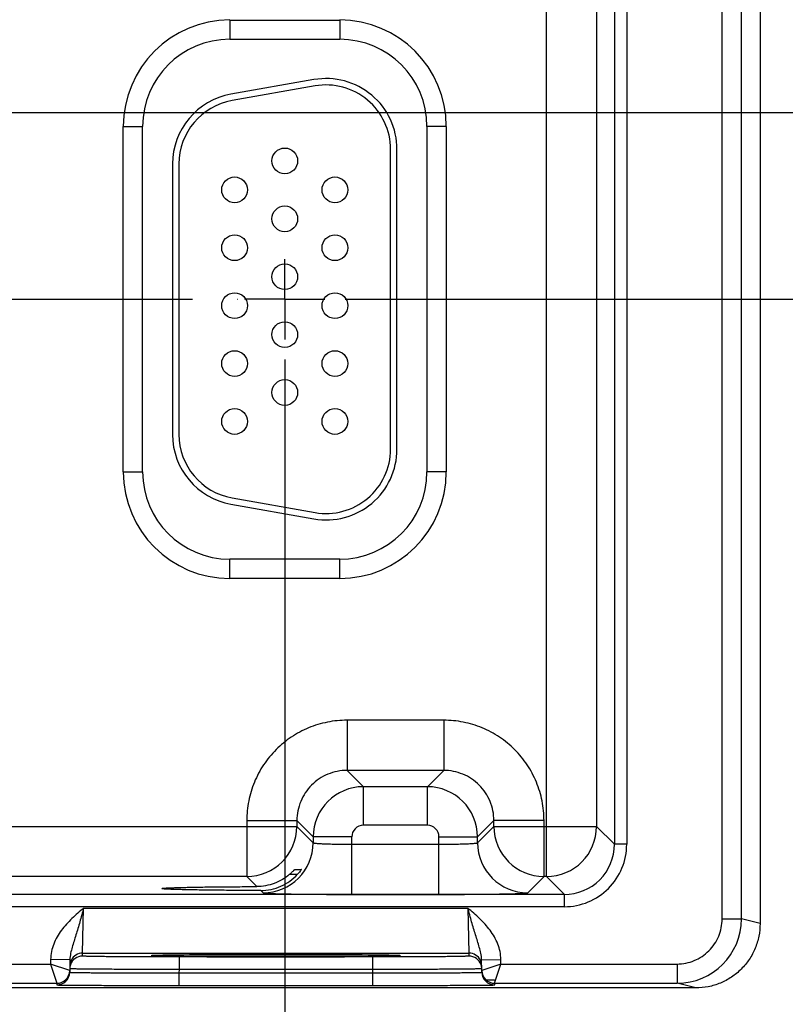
# Model space of a CAD drawing. Header units: inches. Extents: x 0 to 34, y 0 to 22.
# Tile 53 of 59: x 28.3 to 30.7, y 7.9 to 11. Entities that reach past the tile are written whole.
import ezdxf

# ---------------------------------------------------------------- set-up
doc = ezdxf.new("R2010")
doc.units = ezdxf.units.IN
doc.header["$LTSCALE"] = 1.87
doc.header["$MEASUREMENT"] = 0
doc.linetypes.add('CENTER', pattern=[0.6, 0.375, -0.075, 0.075, -0.075])
doc.layers.get('0').update_dxf_attribs({"linetype": 'CONTINUOUS'})
doc.layers.add('02___PRT_ALL_AXES', color=7, linetype='CONTINUOUS')
doc.layers.add('DIMENSIONS', color=7, linetype='CONTINUOUS')
doc.styles.get("Standard").update_dxf_attribs({"font": 'txt', "width": 0.8})
doc.dimstyles.new('DIMSTYLE_1', dxfattribs={"dimtxt": 0.125, "dimasz": 0.18, "dimexe": 0.125, "dimexo": 0.0625, "dimgap": 0.03125, "dimtad": 0, "dimtih": 1, "dimtoh": 1, "dimlfac": 0.5, "dimzin": 4, "dimdsep": 46, "dimtxsty": 'STANDARD', "dimblk": '_FILLED', "dimblk1": '_FILLED', "dimblk2": '_FILLED', "dimcen": 0.09, "dimadec": 0, "dimazin": 0, "dimtp": 0.01, "dimtm": 0.01, "dimtfac": 1, "dimtofl": 0, "dimtmove": 0, "dimatfit": 3, "dimldrblk": '_FILLED', "dimfxl": 1, "dimtolj": 1, "dimtzin": 4, "dimarcsym": 0})

# ---------------------------------------------------------------- blocks, each defined once
blk = doc.blocks.new('*D17')
at = {"layer": 'DIMENSIONS', "color": 2, "linetype": 'CONTINUOUS'}
blk.add_line((29.1555, 9.9425), (29.1555, 7.3015), dxfattribs=at)
at = {"layer": 'DIMENSIONS', "color": 2, "linetype": 'CONTINUOUS', "insert": (29.093, 7.239), "char_height": 0.125, "width": 1.325, "attachment_point": 3, "rotation": 90, "line_spacing_factor": 0.9}
blk.add_mtext('12.15{\\Ftxt.shx;\\W1.000000;\\H0.125000; }[308.5]', dxfattribs=at)
blk = doc.blocks.new('_FILLED')
at = {"color": 0, "linetype": 'BYBLOCK'}
blk.add_solid([(0, 0), (-1, 0.174), (-1, -0.174)], dxfattribs=at)
blk = doc.blocks.new('*D45')
at = {"layer": 'DIMENSIONS', "color": 2, "linetype": 'CONTINUOUS'}
blk.add_line((29.343, 10.13), (31.321, 10.13), dxfattribs=at)
at = {"layer": 'DIMENSIONS', "color": 2, "linetype": 'CONTINUOUS', "insert": (31.3835, 10.1925), "char_height": 0.125, "width": 1.125, "attachment_point": 1, "line_spacing_factor": 0.9}
blk.add_mtext('1.07{\\Ftxt.shx;\\W1.000000;\\H0.125000; }[27.2]', dxfattribs=at)
blk = doc.blocks.new('*D46')
at = {"layer": 'DIMENSIONS', "color": 2, "linetype": 'CONTINUOUS'}
blk.add_line((22.158, 10.71), (31.321, 10.71), dxfattribs=at)
at = {"layer": 'DIMENSIONS', "color": 2, "linetype": 'CONTINUOUS', "insert": (31.3835, 10.7725), "char_height": 0.125, "width": 1.125, "attachment_point": 1, "line_spacing_factor": 0.9}
blk.add_mtext('1.36{\\Ftxt.shx;\\W1.000000;\\H0.125000; }[34.5]', dxfattribs=at)

msp = doc.modelspace()

# ---------------------------------------------------------------- linework, layer by layer
at = {"color": 7, "linetype": 'CONTINUOUS'}
for p, q in [((30.6335, 14.727), (30.6335, 8.1889)), ((30.5156, 8.2034), (30.5156, 14.7125)), ((30.5756, 8.2034), (30.5756, 14.7125)), ((29.9693, 8.3353), (29.9693, 14.5807)), ((30.1809, 14.4803), (30.1809, 8.4356)), ((30.2189, 14.4804), (30.2189, 8.4356)), ((30.1252, 14.4247), (30.1252, 8.4912)), ((28.9845, 10.998), (29.3265, 10.998)), ((28.9845, 10.998), (28.9845, 10.938)), ((29.3265, 10.998), (29.3265, 10.938)), ((28.9845, 10.938), (29.3265, 10.938)), ((29.2463, 10.8126), (28.9883, 10.7671)), ((29.2498, 10.7929), (28.9918, 10.7474)), ((28.6534, 10.667), (28.7134, 10.667)), ((28.6534, 9.593), (28.6534, 10.667)), ((28.7134, 9.593), (28.7134, 10.667)), ((29.6575, 10.667), (29.5975, 10.667)), ((29.5975, 10.667), (29.5975, 9.593)), ((29.6575, 10.667), (29.6575, 9.593)), ((29.4845, 9.664), (29.4845, 10.596)), ((29.5045, 9.664), (29.5045, 10.596)), ((28.8065, 10.5505), (28.8065, 9.7095)), ((28.8265, 10.5505), (28.8265, 9.7095)), ((28.6534, 9.593), (28.7134, 9.593)), ((29.6575, 9.593), (29.5975, 9.593)), ((28.9883, 9.4928), (29.2463, 9.4473)), ((28.9918, 9.5125), (29.2498, 9.467)), ((29.3265, 9.3219), (28.9845, 9.3219)), ((28.9845, 9.2619), (28.9845, 9.3219)), ((29.3265, 9.2619), (29.3265, 9.3219)), ((29.3265, 9.2619), (28.9845, 9.2619)), ((29.6498, 8.8212), (29.3492, 8.8212)), ((29.3492, 8.8212), (29.3492, 8.6653)), ((29.6498, 8.8212), (29.6498, 8.6653)), ((29.6498, 8.6653), (29.3492, 8.6653)), ((29.3492, 8.6653), (29.3999, 8.6145)), ((29.6498, 8.6653), (29.5991, 8.6145)), ((29.5991, 8.6145), (29.3999, 8.6145)), ((29.3999, 8.4945), (29.3999, 8.6145)), ((29.5991, 8.4945), (29.5991, 8.6145)), ((27.6958, 8.4912), (29.1932, 8.4912)), ((29.0373, 8.5093), (29.1932, 8.5093)), ((29.0373, 8.5093), (29.0373, 8.3353)), ((29.1932, 8.5093), (29.2439, 8.4586)), ((29.1932, 8.5093), (29.1932, 8.4912)), ((29.1932, 8.4912), (29.2439, 8.4405)), ((29.5991, 8.4945), (29.3999, 8.4945)), ((29.8058, 8.5093), (29.755, 8.4586)), ((29.755, 8.4405), (29.8058, 8.4912)), ((29.9617, 8.5093), (29.8058, 8.5093)), ((29.8058, 8.4912), (29.8058, 8.5093)), ((29.8058, 8.4912), (30.1252, 8.4912)), ((29.9617, 8.3353), (29.9617, 8.5093)), ((30.1252, 8.4912), (30.1809, 8.4356)), ((29.3639, 8.4586), (29.2439, 8.4586)), ((29.2439, 8.4586), (29.2439, 8.4405)), ((29.3639, 8.2798), (29.3639, 8.4586)), ((29.6351, 8.4586), (29.755, 8.4586)), ((29.6351, 8.2798), (29.6351, 8.4586)), ((29.755, 8.4405), (29.755, 8.4586)), ((29.3639, 8.4357), (29.6351, 8.4357)), ((30.2189, 8.4356), (30.1809, 8.4356)), ((29.1867, 8.3577), (29.2073, 8.3577)), ((29.2073, 8.3577), (29.2072, 8.3575)), ((29.0373, 8.3353), (27.8517, 8.3353)), ((29.0373, 8.3353), (29.0685, 8.3041)), ((29.1706, 8.3422), (29.1954, 8.3422)), ((29.911, 8.2845), (29.9617, 8.3353)), ((29.9693, 8.3353), (29.9617, 8.3353)), ((29.9693, 8.3353), (30.0249, 8.2796)), ((30.0249, 8.2796), (13.3244, 8.2796)), ((29.0807, 8.2918), (29.088, 8.2845)), ((29.3639, 8.2798), (29.6351, 8.2798)), ((30.0249, 8.2416), (30.0249, 8.2796)), ((30.0249, 8.2416), (13.3244, 8.2416)), ((28.527, 8.0973), (28.5301, 8.2373)), ((28.5301, 8.2373), (29.7248, 8.2373)), ((29.7248, 8.2373), (29.728, 8.0973)), ((30.5156, 8.2034), (30.5756, 8.2034)), ((30.6335, 8.189), (30.5756, 8.2034)), ((28.5268, 8.0879), (28.527, 8.0973)), ((28.527, 8.0973), (29.728, 8.0973)), ((28.7461, 8.0896), (28.7474, 8.0896)), ((28.7692, 8.0903), (28.7462, 8.0896)), ((28.7474, 8.0896), (28.7491, 8.0897)), ((28.7491, 8.0897), (28.7511, 8.0898)), ((28.7511, 8.0898), (28.7534, 8.0899)), ((28.7534, 8.0899), (28.7561, 8.0899)), ((28.7561, 8.0899), (28.7591, 8.09)), ((28.7591, 8.09), (28.7624, 8.0901)), ((28.7624, 8.0901), (28.7661, 8.0902)), ((28.7661, 8.0902), (28.7701, 8.0903)), ((28.7701, 8.0903), (28.7745, 8.0904)), ((28.7745, 8.0904), (28.7793, 8.0905)), ((28.7793, 8.0905), (28.7844, 8.0906)), ((28.7844, 8.0906), (28.7899, 8.0907)), ((28.7899, 8.0907), (28.7958, 8.0907)), ((28.7958, 8.0907), (28.8021, 8.0908)), ((28.8021, 8.0908), (28.8089, 8.0909)), ((28.8089, 8.0909), (28.8162, 8.091)), ((28.8162, 8.091), (28.824, 8.0911)), ((28.824, 8.0911), (28.8324, 8.0912)), ((29.4282, 8.0853), (28.8268, 8.0853)), ((28.8268, 8.0853), (28.8268, 8.046)), ((28.8324, 8.0912), (28.8413, 8.0913)), ((28.8413, 8.0913), (28.8511, 8.0914)), ((28.8675, 8.0915), (28.8797, 8.0916)), ((28.8797, 8.0916), (28.8927, 8.0917)), ((28.8927, 8.0917), (28.9067, 8.0918)), ((28.9067, 8.0918), (28.9215, 8.0919)), ((28.9215, 8.0919), (28.9372, 8.0919)), ((28.9372, 8.0919), (28.9538, 8.092)), ((28.9538, 8.092), (28.9713, 8.0921)), ((28.9713, 8.0921), (28.9896, 8.0922)), ((28.9896, 8.0922), (29.0088, 8.0922)), ((29.0088, 8.0922), (29.0291, 8.0923)), ((29.0291, 8.0923), (29.0505, 8.0923)), ((29.0505, 8.0923), (29.073, 8.0923)), ((29.073, 8.0923), (29.0964, 8.0924)), ((29.0964, 8.0924), (29.1198, 8.0924)), ((29.1198, 8.0924), (29.1424, 8.0924)), ((29.1424, 8.0924), (29.1638, 8.0924)), ((29.1638, 8.0924), (29.1841, 8.0923)), ((29.1841, 8.0923), (29.2035, 8.0923)), ((29.2035, 8.0923), (29.2221, 8.0923)), ((29.2221, 8.0923), (29.2401, 8.0922)), ((29.2401, 8.0922), (29.2575, 8.0922)), ((29.2575, 8.0922), (29.2743, 8.0921)), ((29.2743, 8.0921), (29.2904, 8.0921)), ((29.2904, 8.0921), (29.3059, 8.092)), ((29.3059, 8.092), (29.3207, 8.0919)), ((29.3207, 8.0919), (29.3348, 8.0919)), ((29.3348, 8.0919), (29.3482, 8.0918)), ((29.3482, 8.0918), (29.3609, 8.0917)), ((29.3609, 8.0917), (29.373, 8.0916)), ((29.373, 8.0916), (29.3844, 8.0915)), ((29.3844, 8.0915), (29.3952, 8.0914)), ((29.3952, 8.0914), (29.4053, 8.0914)), ((29.4053, 8.0914), (29.4149, 8.0913)), ((29.4149, 8.0913), (29.4239, 8.0912)), ((29.4239, 8.0912), (29.4323, 8.0911)), ((29.4282, 8.0853), (29.4282, 8.046)), ((29.4323, 8.0911), (29.4402, 8.091)), ((29.4402, 8.091), (29.4476, 8.0909)), ((29.4476, 8.0909), (29.4544, 8.0908)), ((29.4544, 8.0908), (29.4607, 8.0907)), ((29.4607, 8.0907), (29.4666, 8.0906)), ((29.4666, 8.0906), (29.4721, 8.0905)), ((29.4721, 8.0905), (29.4771, 8.0905)), ((29.4771, 8.0905), (29.4817, 8.0904)), ((29.4817, 8.0904), (29.4859, 8.0903)), ((29.4859, 8.0903), (29.4898, 8.0902)), ((29.5088, 8.0896), (29.4862, 8.0903)), ((29.4898, 8.0902), (29.4933, 8.0901)), ((29.4933, 8.0901), (29.4965, 8.09)), ((29.4965, 8.09), (29.4993, 8.0899)), ((29.4993, 8.0899), (29.5018, 8.0899)), ((29.5018, 8.0899), (29.504, 8.0898)), ((29.504, 8.0898), (29.5059, 8.0897)), ((29.5059, 8.0897), (29.5075, 8.0896)), ((29.728, 8.0973), (29.7281, 8.0879)), ((27.7179, 8.0634), (28.4271, 8.0634)), ((28.4273, 8.0778), (28.4271, 8.0634)), ((28.4271, 8.0634), (28.4468, 8.0034)), ((28.4867, 8.0427), (28.4271, 8.0634)), ((28.4873, 8.0767), (28.4273, 8.0778)), ((28.4873, 8.0767), (28.4867, 8.0377)), ((29.7676, 8.0767), (29.8276, 8.0778)), ((29.7683, 8.0377), (29.7676, 8.0767)), ((29.8279, 8.0634), (29.7682, 8.0427)), ((29.8082, 8.0034), (29.8279, 8.0634)), ((29.8279, 8.0634), (29.8276, 8.0778)), ((29.8279, 8.0634), (30.3756, 8.0634)), ((30.3756, 8.0634), (30.3756, 8.0034)), ((28.8268, 8.046), (28.8266, 8.0361)), ((28.8266, 8.0361), (29.4284, 8.0361)), ((28.8266, 8.0361), (28.8266, 7.9968)), ((29.4282, 8.046), (28.8268, 8.046)), ((29.4282, 8.046), (29.4284, 8.0361)), ((29.4284, 8.0361), (29.4284, 7.9968)), ((30.4335, 7.989), (12.7896, 7.989)), ((27.6982, 8.0034), (28.4468, 8.0034)), ((28.4468, 8.0034), (28.4467, 7.9984)), ((28.8266, 7.9968), (29.4284, 7.9968)), ((29.7815, 8.0138), (29.8082, 8.0138)), ((29.8082, 8.0034), (30.3756, 8.0034)), ((29.8083, 7.9984), (29.8082, 8.0034)), ((30.4335, 7.989), (30.3756, 8.0034))]:
    msp.add_line(p, q, dxfattribs=at)
for points in [[(28.7445, 8.0894), (28.7446, 8.0894), (28.7448, 8.0895), (28.7451, 8.0895), (28.7455, 8.0895), (28.7461, 8.0896)], [(28.8511, 8.0914), (28.8618, 8.0915), (28.8675, 8.0915)], [(29.5075, 8.0896), (29.5087, 8.0896), (29.5093, 8.0895), (29.5097, 8.0895), (29.51, 8.0895), (29.5103, 8.0895), (29.5105, 8.0894)]]:
    msp.add_lwpolyline(points, dxfattribs=at)
for centre in [(29.1555, 10.56), (28.9995, 10.47), (29.3115, 10.47), (29.1555, 10.38), (28.9995, 10.29), (29.3115, 10.29), (29.1555, 10.2), (28.9995, 10.11), (29.3115, 10.11), (29.1555, 10.02), (28.9995, 9.93), (29.3115, 9.93), (29.1555, 9.84), (28.9995, 9.75), (29.3115, 9.75)]:
    msp.add_circle(centre, 0.04, dxfattribs=at)
for centre, radius, start, end in [((28.9845, 10.667), 0.3311, 90, 180), ((29.3265, 10.667), 0.3311, 0, 90), ((28.9845, 10.667), 0.2711, 90, 180), ((29.3265, 10.667), 0.2711, 0, 90), ((29.2845, 10.596), 0.22, 0, 100), ((29.2845, 10.596), 0.2, 0, 100), ((29.0265, 10.5505), 0.22, 100, 180), ((29.0265, 10.5505), 0.2, 100, 180), ((29.0265, 9.7095), 0.22, 180, 260), ((29.0265, 9.7095), 0.2, 180, 260), ((29.2845, 9.664), 0.22, 260, 360), ((29.2845, 9.664), 0.2, 260, 360), ((28.9845, 9.593), 0.3311, 180, 270), ((28.9845, 9.593), 0.2711, 180, 270), ((29.3265, 9.593), 0.3311, 270, 360), ((29.3265, 9.593), 0.2711, 270, 360), ((29.4, 8.4585), 0.156, 90.0148, 179.9847), ((29.599, 8.4585), 0.156, 0.0148, 89.9847), ((29.0372, 8.4913), 0.156, 270.0209, 359.9791), ((29.3999, 8.4586), 0.036, 89.9965, 180.0035), ((29.5991, 8.4586), 0.036, 359.9965, 90.0035), ((29.9618, 8.4913), 0.156, 180.0209, 269.9791), ((29.9692, 8.4913), 0.156, 270.0209, 359.9791), ((29.0879, 8.4405), 0.156, 270.0209, 359.9791), ((29.9111, 8.4405), 0.156, 180.0209, 269.9791), ((30.0249, 8.4356), 0.194, 269.9966, 0.0034), ((30.0249, 8.4356), 0.1559, 269.99, 0.0099), ((30.3756, 8.2034), 0.2, 269.9986, 359.9972), ((28.5268, 8.0479), 0.04, 89.9993, 161.1986), ((28.527, 8.0573), 0.04, 89.9997, 153.5768), ((29.728, 8.0573), 0.04, 26.4232, 90.0003), ((29.7281, 8.0479), 0.04, 18.8014, 90.0007), ((28.5271, 8.0479), 0.0402, 161.2521, 178.9472), ((28.527, 8.0573), 0.04, 153.5773, 179.0001), ((29.728, 8.0573), 0.04, 0.9999, 26.4227), ((29.7279, 8.0479), 0.0402, 1.0528, 18.7479), ((28.4467, 8.0384), 0.04, 269.9997, 358.9997), ((28.4468, 8.0434), 0.04, 269.9997, 358.9997), ((28.4468, 8.0434), 0.04, 350.102, 351.8197), ((28.4467, 8.0434), 0.0401, 351.8201, 358.9927), ((29.8083, 8.0434), 0.0401, 181.0074, 188.1804), ((29.8082, 8.0434), 0.04, 181.0003, 270.0003), ((29.8083, 8.0384), 0.04, 181.0003, 270.0003), ((29.8082, 8.0434), 0.04, 188.1808, 189.8983)]:
    msp.add_arc(centre, radius, start, end, dxfattribs=at)
for points, knots in [([(29.3492, 8.8212), (29.3288, 8.8212), (29.2879, 8.8172), (29.229, 8.7993), (29.1748, 8.7703), (29.1272, 8.7313), (29.0881, 8.6837), (29.0591, 8.6294), (29.0413, 8.5706), (29.0373, 8.5297), (29.0373, 8.5093)], [0, 0, 0, 0, 0.124999, 0.25, 0.375, 0.5, 0.625, 0.75, 0.875001, 1, 1, 1, 1]), ([(29.9617, 8.5093), (29.9617, 8.5297), (29.9577, 8.5706), (29.9399, 8.6294), (29.9109, 8.6837), (29.8718, 8.7313), (29.8242, 8.7703), (29.77, 8.7993), (29.7111, 8.8172), (29.6702, 8.8212), (29.6498, 8.8212)], [0, 0, 0, 0, 0.124999, 0.25, 0.375, 0.5, 0.625, 0.75, 0.875001, 1, 1, 1, 1]), ([(29.3492, 8.6653), (29.339, 8.6653), (29.3185, 8.6633), (29.2891, 8.6543), (29.2619, 8.6398), (29.2382, 8.6203), (29.2186, 8.5965), (29.2041, 8.5694), (29.1952, 8.5399), (29.1932, 8.5195), (29.1932, 8.5093)], [0, 0, 0, 0, 0.124991, 0.24999, 0.374994, 0.5, 0.625006, 0.75001, 0.875009, 1, 1, 1, 1]), ([(29.8058, 8.5093), (29.8058, 8.5195), (29.8038, 8.5399), (29.7949, 8.5694), (29.7804, 8.5965), (29.7608, 8.6203), (29.737, 8.6398), (29.7099, 8.6543), (29.6805, 8.6633), (29.66, 8.6653), (29.6498, 8.6653)], [0, 0, 0, 0, 0.124991, 0.24999, 0.374994, 0.5, 0.625006, 0.75001, 0.875009, 1, 1, 1, 1]), ([(29.2439, 8.4405), (29.244, 8.4404), (29.2443, 8.4402), (29.2448, 8.44), (29.2456, 8.4397), (29.2472, 8.4394), (29.25, 8.439), (29.254, 8.4386), (29.2591, 8.4382), (29.2652, 8.4378), (29.2722, 8.4374), (29.2801, 8.4371), (29.2887, 8.4368), (29.3016, 8.4364), (29.319, 8.4361), (29.3411, 8.4358), (29.3562, 8.4357), (29.3639, 8.4357)], [0, 0, 0, 0, 0.0028, 0.007571, 0.014536, 0.023747, 0.048912, 0.082937, 0.125539, 0.176336, 0.234865, 0.300581, 0.372872, 0.451063, 0.622161, 0.807461, 1, 1, 1, 1]), ([(29.6351, 8.4357), (29.6428, 8.4357), (29.6579, 8.4358), (29.68, 8.4361), (29.6974, 8.4364), (29.7103, 8.4368), (29.7189, 8.4371), (29.7268, 8.4374), (29.7338, 8.4378), (29.7399, 8.4382), (29.745, 8.4386), (29.749, 8.439), (29.7518, 8.4394), (29.7534, 8.4397), (29.7542, 8.44), (29.7547, 8.4402), (29.755, 8.4404), (29.755, 8.4405)], [0, 0, 0, 0, 0.192539, 0.377839, 0.548937, 0.627128, 0.699419, 0.765135, 0.823664, 0.874461, 0.917063, 0.951088, 0.976253, 0.985464, 0.992429, 0.9972, 1, 1, 1, 1]), ([(29.1706, 8.3422), (29.1716, 8.3431), (29.1735, 8.3448), (29.1763, 8.3473), (29.1788, 8.3498), (29.1812, 8.3521), (29.183, 8.3539), (29.1842, 8.3552), (29.185, 8.356), (29.1856, 8.3567), (29.1861, 8.3572), (29.1864, 8.3574), (29.1865, 8.3576), (29.1866, 8.3577), (29.1867, 8.3577), (29.1867, 8.3577)], [0, 0, 0, 0, 0.173342, 0.342238, 0.503515, 0.653224, 0.785998, 0.843871, 0.894633, 0.937025, 0.969654, 0.981852, 0.991063, 0.997138, 1, 1, 1, 1]), ([(29.2072, 8.3575), (29.2071, 8.3572), (29.2066, 8.3565), (29.2053, 8.3545), (29.203, 8.3513), (29.1995, 8.3469), (29.1968, 8.3438), (29.1954, 8.3422)], [0, 0, 0, 0, 0.049928, 0.132059, 0.36843, 0.667594, 1, 1, 1, 1]), ([(29.1706, 8.3422), (29.1636, 8.3362), (29.1484, 8.3253), (29.1232, 8.3132), (29.0962, 8.3058), (29.0777, 8.3041), (29.0685, 8.3041)], [0, 0, 0, 0, 0.249956, 0.500662, 0.7512, 1, 1, 1, 1]), ([(29.0807, 8.2918), (29.0914, 8.2918), (29.113, 8.294), (29.1439, 8.3039), (29.172, 8.32), (29.1882, 8.3343), (29.1954, 8.3422)], [0, 0, 0, 0, 0.250037, 0.500976, 0.751114, 1, 1, 1, 1]), ([(28.7731, 8.298), (28.7731, 8.298), (28.7732, 8.2981), (28.7737, 8.2983), (28.7747, 8.2986), (28.7764, 8.2988), (28.7788, 8.2991), (28.7819, 8.2993), (28.7856, 8.2996), (28.7899, 8.2998), (28.7971, 8.3002), (28.8075, 8.3006), (28.8219, 8.3011), (28.8386, 8.3015), (28.8576, 8.302), (28.8786, 8.3024), (28.9015, 8.3027), (28.9262, 8.3031), (28.962, 8.3034), (29.0096, 8.3038), (29.0484, 8.304), (29.0685, 8.3041)], [0, 0, 0, 0, 0.000545, 0.001528, 0.005113, 0.010953, 0.019065, 0.02944, 0.042053, 0.056876, 0.073884, 0.114342, 0.16316, 0.219936, 0.284205, 0.355522, 0.433341, 0.517029, 0.605954, 0.796807, 1, 1, 1, 1]), ([(29.0807, 8.2918), (29.06, 8.2919), (29.0198, 8.292), (28.9704, 8.2924), (28.9332, 8.2928), (28.9075, 8.2931), (28.8835, 8.2935), (28.8615, 8.2939), (28.8417, 8.2943), (28.8242, 8.2947), (28.8091, 8.2952), (28.7982, 8.2957), (28.7907, 8.296), (28.7861, 8.2963), (28.7822, 8.2965), (28.779, 8.2968), (28.7765, 8.2971), (28.7748, 8.2973), (28.7737, 8.2976), (28.7732, 8.2978), (28.7731, 8.2979), (28.7731, 8.298)], [0, 0, 0, 0, 0.201685, 0.391972, 0.480884, 0.564697, 0.642725, 0.714312, 0.7789, 0.835998, 0.885101, 0.925812, 0.942934, 0.957854, 0.970539, 0.980958, 0.989089, 0.994929, 0.998498, 0.999468, 1, 1, 1, 1]), ([(29.088, 8.2845), (29.088, 8.2845), (29.0882, 8.2844), (29.0888, 8.2842), (29.09, 8.284), (29.0918, 8.2838), (29.0943, 8.2836), (29.0974, 8.2833), (29.1012, 8.2831), (29.1056, 8.2829), (29.1126, 8.2826), (29.1229, 8.2822), (29.1369, 8.2818), (29.153, 8.2815), (29.1711, 8.2811), (29.191, 8.2808), (29.2126, 8.2806), (29.2356, 8.2803), (29.2684, 8.2801), (29.3113, 8.2798), (29.3462, 8.2798), (29.3639, 8.2798)], [0, 0, 0, 0, 0.000833, 0.002206, 0.006659, 0.013424, 0.022498, 0.033865, 0.047502, 0.063379, 0.081459, 0.124054, 0.174892, 0.233495, 0.299314, 0.37173, 0.450061, 0.533571, 0.621473, 0.807113, 1, 1, 1, 1]), ([(29.6351, 8.2798), (29.6528, 8.2798), (29.6877, 8.2798), (29.7306, 8.2801), (29.7634, 8.2803), (29.7864, 8.2806), (29.808, 8.2808), (29.8279, 8.2811), (29.846, 8.2815), (29.8621, 8.2818), (29.8761, 8.2822), (29.8864, 8.2826), (29.8934, 8.2829), (29.8978, 8.2831), (29.9016, 8.2833), (29.9047, 8.2836), (29.9072, 8.2838), (29.909, 8.284), (29.9102, 8.2842), (29.9108, 8.2844), (29.911, 8.2845), (29.911, 8.2845)], [0, 0, 0, 0, 0.192887, 0.378527, 0.466429, 0.549939, 0.62827, 0.700686, 0.766505, 0.825108, 0.875946, 0.918541, 0.936621, 0.952498, 0.966135, 0.977502, 0.986576, 0.993341, 0.997794, 0.999167, 1, 1, 1, 1]), ([(28.5301, 8.2373), (28.5178, 8.2266), (28.4931, 8.2053), (28.4652, 8.1752), (28.4472, 8.1479), (28.4365, 8.1258), (28.4294, 8.1022), (28.4275, 8.0859), (28.4273, 8.0778)], [0, 0, 0, 0, 0.250106, 0.500015, 0.625057, 0.75007, 0.875051, 1, 1, 1, 1]), ([(28.5301, 8.2372), (28.5262, 8.223), (28.5204, 8.2018), (28.5123, 8.174), (28.5062, 8.1541), (28.5001, 8.1347), (28.4943, 8.1157), (28.4893, 8.0966), (28.4875, 8.0834), (28.4873, 8.0767)], [0, 0, 0, 0, 0.266693, 0.396035, 0.521429, 0.642945, 0.761729, 0.879894, 1, 1, 1, 1]), ([(29.8276, 8.0778), (29.8275, 8.0859), (29.8256, 8.1022), (29.8185, 8.1258), (29.8078, 8.1479), (29.7897, 8.1752), (29.7619, 8.2053), (29.7372, 8.2266), (29.7248, 8.2373)], [0, 0, 0, 0, 0.124944, 0.249922, 0.374933, 0.499972, 0.749883, 1, 1, 1, 1]), ([(29.7676, 8.0767), (29.7675, 8.0834), (29.7657, 8.0966), (29.7607, 8.1157), (29.7548, 8.1347), (29.7487, 8.1541), (29.7426, 8.174), (29.7345, 8.2018), (29.7287, 8.223), (29.7248, 8.2373)], [0, 0, 0, 0, 0.120104, 0.238267, 0.357051, 0.478567, 0.603962, 0.733306, 1, 1, 1, 1]), ([(30.3756, 8.0634), (30.3847, 8.0634), (30.4031, 8.0652), (30.4295, 8.0733), (30.4538, 8.0863), (30.4752, 8.1038), (30.4927, 8.1252), (30.5057, 8.1495), (30.5138, 8.1759), (30.5156, 8.1943), (30.5156, 8.2034)], [0, 0, 0, 0, 0.125, 0.25, 0.375, 0.5, 0.625, 0.75, 0.875, 1, 1, 1, 1]), ([(30.6335, 8.1889), (30.6335, 8.1759), (30.6309, 8.1497), (30.6195, 8.1119), (30.6009, 8.0771), (30.5758, 8.0466), (30.5453, 8.0216), (30.5105, 8.003), (30.4728, 7.9915), (30.4466, 7.989), (30.4335, 7.989)], [0, 0, 0, 0, 0.125, 0.25, 0.375001, 0.500001, 0.625002, 0.750003, 0.875003, 1, 1, 1, 1]), ([(28.8268, 8.0853), (28.8072, 8.0853), (28.769, 8.0853), (28.7218, 8.0855), (28.6858, 8.0856), (28.6606, 8.0857), (28.6371, 8.0859), (28.6153, 8.0861), (28.5956, 8.0862), (28.5782, 8.0864), (28.5651, 8.0866), (28.5558, 8.0868), (28.5499, 8.0869), (28.5446, 8.087), (28.54, 8.0872), (28.536, 8.0873), (28.5328, 8.0874), (28.5306, 8.0875), (28.5292, 8.0876), (28.5283, 8.0877), (28.5277, 8.0877), (28.5272, 8.0878), (28.527, 8.0878), (28.5268, 8.0879), (28.5268, 8.0879)], [0, 0, 0, 0, 0.195093, 0.382688, 0.4714, 0.555569, 0.634386, 0.707089, 0.77298, 0.831424, 0.881858, 0.903917, 0.923799, 0.941455, 0.956844, 0.969929, 0.980679, 0.989069, 0.992374, 0.995082, 0.997194, 0.998709, 0.999633, 1, 1, 1, 1]), ([(28.7462, 8.0896), (28.7453, 8.0896), (28.7441, 8.0895), (28.7425, 8.0894), (28.7416, 8.0893), (28.741, 8.0892), (28.7404, 8.0892), (28.7402, 8.0891), (28.74, 8.089), (28.74, 8.089)], [0, 0, 0, 0, 0.433646, 0.604436, 0.744455, 0.853681, 0.932196, 0.980314, 1, 1, 1, 1]), ([(28.74, 8.089), (28.74, 8.089), (28.7402, 8.0889), (28.7404, 8.0888), (28.7409, 8.0888), (28.7416, 8.0887), (28.7425, 8.0886), (28.744, 8.0885), (28.7452, 8.0884), (28.7461, 8.0884)], [0, 0, 0, 0, 0.019719, 0.067814, 0.146291, 0.255485, 0.39549, 0.566285, 1, 1, 1, 1]), ([(28.7461, 8.0884), (28.7486, 8.0883), (28.7545, 8.0881), (28.7699, 8.0877), (28.7958, 8.0872), (28.8342, 8.0868), (28.8815, 8.0864), (28.9362, 8.086), (29.019, 8.0857), (29.1275, 8.0856), (29.236, 8.0857), (29.3188, 8.086), (29.3735, 8.0864), (29.4207, 8.0868), (29.4591, 8.0872), (29.485, 8.0877), (29.5005, 8.0881), (29.5064, 8.0883), (29.5088, 8.0884)], [0, 0, 0, 0, 0.009733, 0.023176, 0.060749, 0.111598, 0.174181, 0.246609, 0.326696, 0.500002, 0.673307, 0.753394, 0.825822, 0.888405, 0.939252, 0.976824, 0.990267, 1, 1, 1, 1]), ([(29.4862, 8.0903), (29.4667, 8.0907), (29.4193, 8.0913), (29.3374, 8.0919), (29.2374, 8.0923), (29.1279, 8.0924), (29.0183, 8.0923), (28.9182, 8.0919), (28.8363, 8.0913), (28.7886, 8.0907), (28.7692, 8.0903)], [0, 0, 0, 0, 0.081205, 0.198703, 0.34232, 0.499617, 0.656968, 0.800741, 0.918483, 1, 1, 1, 1]), ([(29.7281, 8.0879), (29.7281, 8.0879), (29.728, 8.0878), (29.7277, 8.0878), (29.7272, 8.0877), (29.7266, 8.0877), (29.7258, 8.0876), (29.7244, 8.0875), (29.7221, 8.0874), (29.7189, 8.0873), (29.715, 8.0872), (29.7104, 8.087), (29.7051, 8.0869), (29.6991, 8.0868), (29.6899, 8.0866), (29.6768, 8.0864), (29.6593, 8.0862), (29.6396, 8.0861), (29.6179, 8.0859), (29.5943, 8.0857), (29.5692, 8.0856), (29.5331, 8.0855), (29.486, 8.0853), (29.4477, 8.0853), (29.4282, 8.0853)], [0, 0, 0, 0, 0.000367, 0.001291, 0.002806, 0.004918, 0.007626, 0.010931, 0.019321, 0.030071, 0.043156, 0.058545, 0.076201, 0.096083, 0.118142, 0.168576, 0.22702, 0.292911, 0.365614, 0.444431, 0.5286, 0.617312, 0.804907, 1, 1, 1, 1]), ([(29.515, 8.089), (29.515, 8.089), (29.5148, 8.0891), (29.5145, 8.0892), (29.514, 8.0892), (29.5134, 8.0893), (29.5125, 8.0894), (29.511, 8.0895), (29.5097, 8.0896), (29.5088, 8.0896)], [0, 0, 0, 0, 0.01972, 0.067826, 0.146319, 0.255527, 0.395541, 0.566335, 1, 1, 1, 1]), ([(29.5088, 8.0884), (29.5097, 8.0884), (29.511, 8.0885), (29.5125, 8.0886), (29.5134, 8.0887), (29.514, 8.0888), (29.5145, 8.0888), (29.5148, 8.0889), (29.515, 8.089), (29.515, 8.089)], [0, 0, 0, 0, 0.433718, 0.604513, 0.744518, 0.853711, 0.932187, 0.980281, 1, 1, 1, 1]), ([(28.4867, 8.0377), (28.4867, 8.0377), (28.4869, 8.0376), (28.4871, 8.0376), (28.4877, 8.0375), (28.4884, 8.0375), (28.4893, 8.0374), (28.4904, 8.0374), (28.4917, 8.0373), (28.4939, 8.0373), (28.4971, 8.0372), (28.5015, 8.0371), (28.5068, 8.037), (28.5128, 8.0369), (28.5195, 8.0368), (28.53, 8.0367), (28.5448, 8.0365), (28.5646, 8.0364), (28.587, 8.0363), (28.6116, 8.0361), (28.6383, 8.0361), (28.6668, 8.036), (28.7077, 8.036), (28.7611, 8.036), (28.8045, 8.036), (28.8266, 8.0361)], [0, 0, 0, 0, 0.000343, 0.001258, 0.002769, 0.004877, 0.007583, 0.010886, 0.014783, 0.019274, 0.030023, 0.043108, 0.058497, 0.076155, 0.096038, 0.118099, 0.168538, 0.226987, 0.292883, 0.365592, 0.444414, 0.528589, 0.617304, 0.804905, 1, 1, 1, 1]), ([(28.8268, 8.046), (28.8046, 8.046), (28.7613, 8.0462), (28.7079, 8.0464), (28.667, 8.0466), (28.6385, 8.0467), (28.6118, 8.0469), (28.5871, 8.047), (28.5648, 8.0472), (28.545, 8.0474), (28.5302, 8.0476), (28.5197, 8.0477), (28.513, 8.0478), (28.507, 8.0479), (28.5017, 8.048), (28.4973, 8.0481), (28.4941, 8.0482), (28.4919, 8.0483), (28.4906, 8.0483), (28.4895, 8.0484), (28.4885, 8.0484), (28.4878, 8.0485), (28.4873, 8.0485), (28.4871, 8.0486), (28.4868, 8.0486), (28.4868, 8.0486)], [0, 0, 0, 0, 0.195104, 0.382709, 0.471426, 0.555601, 0.634423, 0.707132, 0.773029, 0.831478, 0.881918, 0.90398, 0.923864, 0.941522, 0.956912, 0.969998, 0.980748, 0.985238, 0.989136, 0.992438, 0.995144, 0.997251, 0.998759, 0.99967, 1, 1, 1, 1]), ([(29.7681, 8.0486), (29.7681, 8.0486), (29.7679, 8.0486), (29.7677, 8.0485), (29.7671, 8.0485), (29.7664, 8.0484), (29.7655, 8.0484), (29.7644, 8.0483), (29.7631, 8.0483), (29.7609, 8.0482), (29.7577, 8.0481), (29.7532, 8.048), (29.748, 8.0479), (29.742, 8.0478), (29.7353, 8.0477), (29.7248, 8.0476), (29.71, 8.0474), (29.6901, 8.0472), (29.6678, 8.047), (29.6432, 8.0469), (29.6165, 8.0467), (29.588, 8.0466), (29.5471, 8.0464), (29.4937, 8.0462), (29.4503, 8.046), (29.4282, 8.046)], [0, 0, 0, 0, 0.00033, 0.001241, 0.002749, 0.004856, 0.007562, 0.010864, 0.014762, 0.019252, 0.030002, 0.043087, 0.058478, 0.076136, 0.09602, 0.118081, 0.168521, 0.226971, 0.292867, 0.365577, 0.444399, 0.528574, 0.617291, 0.804896, 1, 1, 1, 1]), ([(29.4284, 8.0361), (29.4505, 8.036), (29.4939, 8.036), (29.5473, 8.036), (29.5881, 8.036), (29.6167, 8.0361), (29.6434, 8.0361), (29.668, 8.0363), (29.6903, 8.0364), (29.7101, 8.0365), (29.725, 8.0367), (29.7354, 8.0368), (29.7422, 8.0369), (29.7482, 8.037), (29.7534, 8.0371), (29.7579, 8.0372), (29.7611, 8.0373), (29.7632, 8.0373), (29.7646, 8.0374), (29.7657, 8.0374), (29.7666, 8.0375), (29.7673, 8.0375), (29.7679, 8.0376), (29.7681, 8.0376), (29.7683, 8.0377), (29.7683, 8.0377)], [0, 0, 0, 0, 0.195095, 0.382696, 0.471411, 0.555586, 0.634408, 0.707117, 0.773013, 0.831462, 0.881901, 0.903962, 0.923845, 0.941503, 0.956892, 0.969977, 0.980726, 0.985217, 0.989114, 0.992417, 0.995123, 0.997231, 0.998742, 0.999657, 1, 1, 1, 1]), ([(28.4467, 7.9984), (28.4467, 7.9984), (28.4467, 7.9984), (28.4468, 7.9984), (28.4469, 7.9984), (28.4472, 7.9983), (28.4478, 7.9983), (28.4486, 7.9983), (28.4496, 7.9982), (28.4508, 7.9982), (28.4523, 7.9981), (28.4547, 7.9981), (28.4583, 7.998), (28.4633, 7.9979), (28.4691, 7.9979), (28.4758, 7.9978), (28.4834, 7.9977), (28.4951, 7.9976), (28.5117, 7.9975), (28.5338, 7.9974), (28.5588, 7.9972), (28.5863, 7.9971), (28.6162, 7.997), (28.648, 7.997), (28.6816, 7.9969), (28.7166, 7.9968), (28.7651, 7.9968), (28.8019, 7.9968), (28.8266, 7.9968)], [0, 0, 0, 0, 0.000092, 0.000323, 0.000702, 0.001231, 0.002737, 0.004843, 0.007547, 0.010849, 0.014746, 0.019237, 0.029986, 0.043073, 0.058463, 0.076123, 0.096008, 0.118071, 0.168514, 0.226966, 0.292866, 0.365578, 0.444402, 0.528578, 0.617296, 0.7097, 0.8049, 1, 1, 1, 1]), ([(29.4284, 7.9968), (29.4531, 7.9968), (29.4899, 7.9968), (29.5383, 7.9968), (29.5733, 7.9969), (29.6069, 7.997), (29.6388, 7.997), (29.6687, 7.9971), (29.6962, 7.9972), (29.7211, 7.9974), (29.7433, 7.9975), (29.7599, 7.9976), (29.7716, 7.9977), (29.7791, 7.9978), (29.7858, 7.9979), (29.7917, 7.9979), (29.7966, 7.998), (29.8002, 7.9981), (29.8026, 7.9981), (29.8041, 7.9982), (29.8054, 7.9982), (29.8064, 7.9983), (29.8072, 7.9983), (29.8077, 7.9983), (29.808, 7.9984), (29.8082, 7.9984), (29.8082, 7.9984), (29.8083, 7.9984), (29.8083, 7.9984)], [0, 0, 0, 0, 0.1951, 0.2903, 0.382704, 0.471422, 0.555598, 0.634422, 0.707134, 0.773034, 0.831486, 0.881929, 0.903992, 0.923877, 0.941537, 0.956927, 0.970014, 0.980763, 0.985254, 0.989151, 0.992453, 0.995157, 0.997263, 0.998769, 0.999298, 0.999677, 0.999908, 1, 1, 1, 1])]:
    msp.add_open_spline(points, degree=3, knots=knots, dxfattribs=at)
at = {"layer": '02___PRT_ALL_AXES', "color": 7, "linetype": 'CENTER'}
for p, q in [((29.1555, 10.13), (29.1555, 10.255)), ((27.0455, 10.13), (29.0093, 10.13)), ((29.1555, 10.13), (29.0305, 10.13)), ((29.1555, 10.13), (29.2805, 10.13)), ((29.1555, 10.13), (29.1555, 10.005))]:
    msp.add_line(p, q, dxfattribs=at)

# ---------------------------------------------------------------- dimensions: what is measured, and where the dimension line sits
at = {"layer": 'DIMENSIONS', "color": 2, "linetype": 'CONTINUOUS'}
for feature_location, offset, dtype, origin, picture, middle in [((22.158, 10.71), (9.163, 0), 0, (22.0955, 7.9897), '*D46', (31.946, 10.71)), ((29.343, 10.13), (1.978, 0), 0, (29.2805, 7.9897), '*D45', (31.946, 10.13)), ((29.1555, 9.9425), (0, -2.641), 1, (4.8653, 10.005), '*D17', (29.1555, 6.5765))]:
    dim = msp.add_ordinate_dim(feature_location=feature_location, offset=offset, dtype=dtype, origin=origin, dimstyle='DIMSTYLE_1', dxfattribs=at)
    dim.commit()
    dim.dimension.update_dxf_attribs({"geometry": picture, "text_midpoint": middle})

doc.saveas('drawing.dxf')
